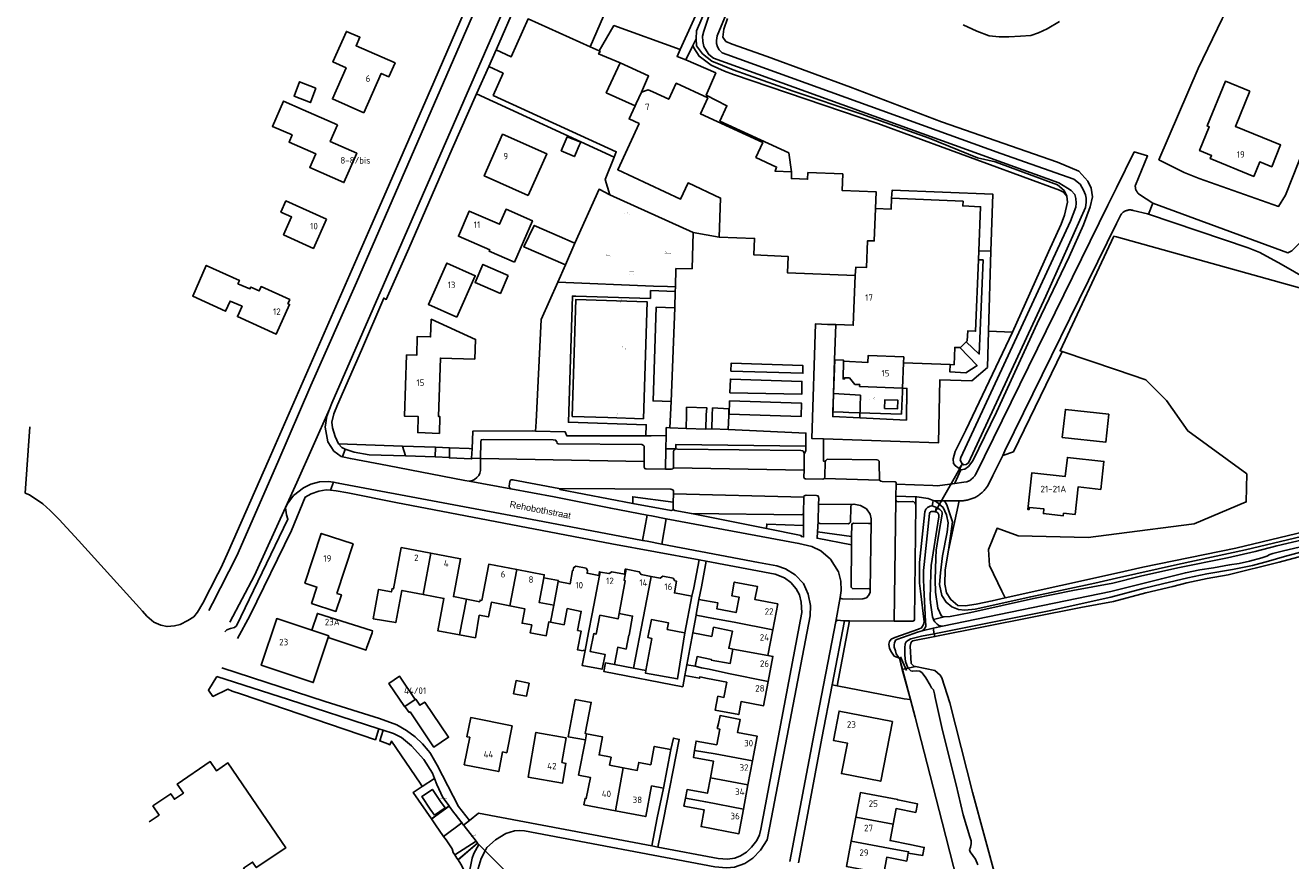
# Model space of a CAD drawing. Header units: metres. Extents: x 174248 to 174892, y 462063 to 462851.
# Tile 16 of 20: x 174248 to 174540, y 462556 to 462749. Entities that reach past the tile are written whole.
import ezdxf

# ---------------------------------------------------------------- set-up
doc = ezdxf.new("R2010")
doc.units = ezdxf.units.M
for name, color, linetype, lineweight in [('BTD-bouwland', 252, 'Continuous', 9), ('BTD-gemengd bos', 252, 'Continuous', 9), ('BTD-grasland agrarisch', 252, 'Continuous', 9), ('BTD-groenvoorziening', 252, 'Continuous', 9), ('Kunstwerkdeel', 252, 'Continuous', 9), ('Nummeraanduidingreeks', 252, 'Continuous', 9), ('OpenbareRuimteLabel', 252, 'Continuous', 9), ('OTD-erf', 252, 'Continuous', 9), ('OTD-gesloten verharding', 252, 'Continuous', 9), ('OTD-onverhard', 252, 'Continuous', 9), ('OTD-open verharding', 252, 'Continuous', 9), ('OverigBouwwerk', 252, 'Continuous', 9), ('OWD', 252, 'Continuous', 9), ('OWG-groenvoorziening', 252, 'Continuous', 9), ('Pand', 252, 'Continuous', 9), ('Scheiding', 252, 'Continuous', 9), ('Straatmeubilair', 252, 'Continuous', 9), ('WGD-gesloten verharding', 252, 'Continuous', 9), ('WGD-onverhard', 252, 'Continuous', 9), ('WGD-open verharding', 252, 'Continuous', 9), ('WTD-waterloop', 252, 'Continuous', 9)]:
    doc.layers.add(name, color=color, linetype=linetype, lineweight=lineweight)
doc.styles.get("Standard").update_dxf_attribs({"font": 'isocpeur.ttf'})

# ---------------------------------------------------------------- blocks, each defined once
blk = doc.blocks.new('Straatmeubilair')
at = {"layer": 'Straatmeubilair', "const_width": 0.02}
for points in [[(4.14, 1.69), (3.67, 1.3), (6.33, 1.3)], [(4.14, 1.69), (6.13, 1.69), (6.6, 1.3), (3.95, 1.3)], [(4.27, 1.3), (4.27, 0.62)], [(4.27, 0.62), (4.37, 0.62)], [(4.37, 1.3), (4.37, 0.62)], [(4.57, 2.21), (4.57, 1.69)], [(4.67, 2.21), (4.67, 1.69)], [(5.61, 2.21), (5.61, 1.69)], [(5.71, 2.21), (5.71, 1.69)], [(5.9, 1.3), (5.9, 0.62)], [(5.9, 0.62), (6, 0.62)], [(6, 1.3), (6, 0.62)]]:
    blk.add_lwpolyline(points, dxfattribs=at)
blk.add_lwpolyline([(4.25, 2.66), (6.03, 2.66), (6.03, 2.21), (4.25, 2.21)], close=True, dxfattribs=at)

msp = doc.modelspace()

# ---------------------------------------------------------------- linework, layer by layer
at = {"layer": 'BTD-bouwland', "lineweight": -3}
msp.add_lwpolyline([(174543.01, 462626.66), (174537.55, 462625.18), (174525.82, 462622.26), (174520.97, 462621.4), (174516.27, 462620.43), (174512.98, 462619.58), (174506.79, 462618.12), (174499.33, 462616.05), (174491.79, 462614.69), (174458.03, 462608), (174452.92, 462606.99), (174452.61, 462606.8), (174452.47, 462606.48), (174452.36, 462605.77), (174452.56, 462601.8), (174452.85, 462601.42), (174453.21, 462601.16), (174453.53, 462601.09), (174458.01, 462600.13), (174459.28, 462599.1), (174459.66, 462598.43), (174461.52, 462592.67), (174466.74, 462572.01), (174472.39, 462551.11)], dxfattribs=at)
at = {"layer": 'BTD-gemengd bos', "lineweight": -3}
for p, q in [((174395.92, 462651.36), (174398.2, 462651.34)), ((174438.32, 462611.63), (174435.45, 462596.63))]:
    msp.add_line(p, q, dxfattribs=at)
for points in [[(174398.1, 462688.76), (174396.3, 462688.84), (174393.07, 462688.97), (174370.93, 462689.87), (174367.1, 462681.21), (174365.94, 462657.57), (174365.81, 462655.47), (174372.66, 462655.26), (174372.99, 462654.36), (174391.28, 462654.39), (174391.38, 462656.9), (174373.4, 462657.5), (174374.31, 462686.65), (174375.11, 462686.63), (174392.31, 462686.09), (174392.35, 462687.9), (174398.06, 462687.69), (174398.1, 462688.76)], [(174470.42, 462678.55), (174470.17, 462670.16), (174466.59, 462667.07), (174459.21, 462667.31), (174458.84, 462652.73), (174432.33, 462653.7), (174432.3, 462650.97), (174432.33, 462648.49), (174432.67, 462648.42), (174432.84, 462648.69), (174433.14, 462648.94), (174444.64, 462648.83), (174444.97, 462648.73), (174445.16, 462648.53), (174445.2, 462648.21), (174445.23, 462644.14), (174445.53, 462643.89), (174445.86, 462643.84), (174448.83, 462643.73), (174449.06, 462643.61), (174449.13, 462643.4), (174449.12, 462643.17), (174457.6, 462642.89), (174458.64, 462642.79), (174462.64, 462643.35), (174462.66, 462643.39), (174462.68, 462643.44), (174464, 462646.54), (174463.65, 462646.79), (174462.78, 462647.4), (174462.31, 462648), (174462.29, 462649.07), (174462.69, 462650.71), (174465.2, 462655.64), (174475.98, 462678.29)], [(174400.56, 462656.06), (174396.82, 462656.23), (174395.99, 462656.27), (174395.96, 462654.43), (174395.92, 462651.36)], [(174406.5, 462655.99), (174406.49, 462655.96), (174405.09, 462655.86)], [(174428.2, 462651.98), (174428.24, 462654.99), (174426.64, 462655.06), (174410.3, 462655.85)], [(174398.2, 462651.34), (174398.21, 462652.36), (174428.2, 462651.98)], [(174398.2, 462651.34), (174398.6, 462651.29), (174427.07, 462650.94), (174427.53, 462650.89), (174427.8, 462650.6), (174427.85, 462650.13), (174428.19, 462650.94), (174428.2, 462651.98)], [(174435.45, 462596.63), (174450.95, 462593.62), (174452.37, 462593.43), (174450.52, 462600.39), (174449.83, 462602.99), (174448.66, 462603.49), (174448.02, 462604.4), (174447.59, 462605.2), (174447.41, 462606.21), (174447.56, 462606.88), (174447.97, 462607.39), (174448.81, 462607.8), (174454.28, 462609.7), (174454.96, 462610.02), (174455.42, 462610.77), (174455.56, 462611.32), (174455.55, 462611.4), (174454.71, 462618.49), (174454.52, 462620.31), (174454.49, 462625.1), (174455.73, 462636.8), (174455.96, 462637.4), (174456.36, 462637.8), (174456.95, 462638.08), (174457.32, 462638.16), (174457.38, 462638.15)], [(174457.66, 462639.43), (174456.49, 462639.87), (174453.89, 462640.27), (174453.62, 462640.27), (174453.63, 462639.22), (174453.63, 462638.39), (174453.36, 462611.9), (174453.26, 462611.66), (174452.94, 462611.56), (174452.4, 462611.51), (174448.6, 462611.54), (174438.32, 462611.63)]]:
    msp.add_lwpolyline(points, dxfattribs=at)
at = {"layer": 'BTD-grasland agrarisch', "lineweight": -3}
msp.add_lwpolyline([(174487.47, 462673.83), (174500, 462669.57), (174506.81, 462667.26), (174511.57, 462662.49), (174516.46, 462655.48), (174530.09, 462645.56), (174529.96, 462639.08), (174517.92, 462634.05), (174500, 462631.73), (174493.44, 462630.88), (174477.3, 462631.27), (174472.41, 462632.99), (174470.42, 462628.1), (174470.69, 462624.4), (174473.47, 462618.44), (174474.25, 462616.9), (174500, 462622.65), (174506.07, 462624.01), (174527.57, 462628.43), (174547.77, 462633.27), (174567.89, 462638.21), (174586.59, 462642.63), (174598.73, 462645.37)], dxfattribs=at)
at = {"layer": 'BTD-groenvoorziening', "lineweight": -3}
for p, q in [((174468.2, 462697.06), (174470.95, 462696.99)), ((174470.42, 462678.55), (174475.98, 462678.29)), ((174335.05, 462651.99), (174335.78, 462649.73)), ((174430.9, 462632.18), (174438.81, 462631.11))]:
    msp.add_line(p, q, dxfattribs=at)
for points in [[(174378.37, 462744.21), (174383.77, 462756.73), (174380.69, 462757.93), (174381.41, 462759.81), (174367.66, 462766.08), (174372.09, 462775.63), (174370.83, 462776.14), (174356.76, 462743.7), (174356.68, 462743.53), (174360.14, 462741.91), (174364.06, 462750.67), (174378.37, 462744.21)], [(174400.53, 462741.19), (174398.47, 462742.02), (174399.23, 462743.61), (174383.89, 462749.14), (174380.46, 462743.27), (174380.69, 462743.17), (174380.37, 462742.59), (174385.33, 462740.53), (174391.92, 462737.49), (174390.24, 462733.73)], [(174475.98, 462678.29), (174484.3, 462696.83), (174487.24, 462703.26), (174487.97, 462705.34), (174488.64, 462708.36), (174488.5, 462709.72), (174487.78, 462710.62), (174486.82, 462711.13), (174444.85, 462726.48), (174411.55, 462737.84), (174409.45, 462738.58), (174406.34, 462740.02), (174403.57, 462742.03), (174402.35, 462743.96), (174402.15, 462744.55), (174400.53, 462741.19)], [(174424.95, 462715.33), (174424.3, 462719.7), (174408.37, 462727.02), (174409.99, 462730.61), (174405.23, 462733.04), (174407.43, 462738.2), (174400.53, 462741.19)], [(174354.99, 462739.7), (174352.18, 462733.37), (174383.92, 462718.74), (174384.43, 462720), (174356, 462733.01), (174358.29, 462738.11), (174354.99, 462739.7)], [(174470.95, 462696.99), (174471.46, 462710.17), (174448.16, 462711.1), (174448.01, 462709.24)], [(174544.2, 462690.5), (174538.06, 462694.03), (174533.14, 462696.69), (174530.4, 462697.8), (174507.39, 462705.57), (174507.15, 462705.65), (174503.86, 462706.42), (174503.72, 462706.46), (174503.58, 462706.49), (174503.44, 462706.52), (174503.29, 462706.53), (174503.15, 462706.54), (174503.01, 462706.54), (174502.87, 462706.53), (174502.72, 462706.51), (174502.58, 462706.49), (174502.44, 462706.45), (174502.31, 462706.41), (174502.17, 462706.36), (174502.04, 462706.31), (174501.91, 462706.24), (174501.79, 462706.17), (174501.7, 462706.12), (174501.67, 462706.1), (174501.55, 462706.01), (174501.44, 462705.92), (174501.33, 462705.83), (174501.23, 462705.72), (174501.14, 462705.62), (174501.05, 462705.51), (174500.97, 462705.39), (174500.89, 462705.27), (174500.83, 462705.14), (174500.77, 462705.01), (174500.73, 462704.93), (174500, 462703.44), (174474.22, 462650.91), (174473.7, 462649.85), (174476.17, 462650.7), (174487.47, 462673.83)], [(174487.47, 462673.83), (174486.96, 462674), (174499.39, 462700.47), (174500, 462700.3), (174548.88, 462686.72), (174571.1, 462673.48), (174586.98, 462663.29), (174597.03, 462653.5), (174598.73, 462645.37)], [(174470.95, 462696.99), (174470.96, 462696.99), (174470.42, 462678.55)], [(174465.3, 462676.04), (174468.29, 462673.24), (174469.16, 462694.99), (174468.11, 462695.05)], [(174397.09, 462662.31), (174397.94, 462683.93), (174393.62, 462684.06), (174392.95, 462662.44), (174397.09, 462662.31)], [(174461.54, 462670.83), (174461.46, 462669.16), (174465.16, 462668.93), (174467.77, 462670.6), (174463.84, 462674.75)], [(174446.39, 462660.71), (174449.39, 462660.56), (174449.49, 462662.56), (174446.49, 462662.71), (174446.39, 462660.71)], [(174335.05, 462651.99), (174320.29, 462652.54), (174321.06, 462651.7), (174321.8, 462651.31), (174322.06, 462651.17), (174323.87, 462650.59), (174327.33, 462650), (174335.78, 462649.73)], [(174335.78, 462649.73), (174342.61, 462649.51), (174342.65, 462651.71), (174335.05, 462651.99)], [(174345.89, 462649.39), (174345.89, 462649.24), (174351.03, 462649.04), (174351.03, 462649.19), (174351.13, 462651.39), (174350.45, 462651.42), (174345.93, 462651.59), (174345.89, 462649.39)], [(174395.92, 462651.36), (174395.84, 462646.67), (174397.2, 462646.66), (174397.47, 462646.74), (174397.63, 462646.99), (174397.67, 462650.66), (174397.76, 462651.03), (174398.2, 462651.34)], [(174397.59, 462639.06), (174397.62, 462640.93), (174397.63, 462641.66), (174397.49, 462641.91), (174397.05, 462642.06), (174371.17, 462642.2), (174371.41, 462641.93), (174388.29, 462638.76)], [(174388.29, 462638.76), (174388.25, 462640.28), (174397.59, 462639.06)], [(174388.29, 462638.76), (174397.1, 462637.1), (174397.65, 462637.24), (174397.56, 462637.51), (174397.59, 462639.06)], [(174438.81, 462631.11), (174438.83, 462633.79), (174438.93, 462634.03), (174439.24, 462634.19), (174442.71, 462634.07), (174443.06, 462634.13), (174443.3, 462634.33), (174443.33, 462635.17), (174443.09, 462636.26), (174442.21, 462637.51), (174440.86, 462638.29), (174439.33, 462638.59), (174438.94, 462638.53), (174438.73, 462638.4), (174438.66, 462637.96), (174438.53, 462634.44), (174438.34, 462634.17), (174437.99, 462634.03), (174431.43, 462634.1), (174431.19, 462634.27), (174431.06, 462634.55), (174430.9, 462632.18)], [(174457.66, 462639.43), (174457.57, 462638.94), (174457.38, 462638.15)], [(174457.38, 462638.15), (174458.04, 462637.99), (174458.42, 462637.79), (174459.18, 462637.37), (174459.5, 462637.06), (174459.65, 462636.86), (174459.74, 462636.55), (174459.73, 462636.27), (174458.89, 462631.3), (174458.32, 462627.92), (174458.27, 462626.1), (174458.08, 462621.08), (174458.16, 462618.21), (174458.74, 462614.53), (174459.59, 462612.73), (174460.2, 462612.57), (174461.57, 462612.63), (174466.33, 462613.56), (174480.86, 462616.81), (174489.89, 462618.62), (174499.13, 462620.36), (174505.52, 462621.92), (174514.2, 462623.88), (174525.64, 462626.2), (174532.02, 462627.62), (174537.04, 462628.91), (174542.99, 462630.35)], [(174550.8, 462632.99), (174529.8, 462628.04), (174514.06, 462624.61), (174500, 462621.44), (174494.99, 462620.31), (174480.19, 462617.17), (174467.31, 462614.31), (174464.97, 462614.06), (174463.51, 462614.21), (174461.96, 462614.89), (174460.61, 462615.9), (174459.66, 462617.47), (174459.14, 462619.99), (174459.3, 462622.73), (174459.83, 462626.64), (174460.86, 462632.14), (174461.1, 462634.29), (174460.76, 462636.11), (174459.93, 462637.84), (174458.44, 462639.13), (174457.96, 462639.31), (174457.66, 462639.43)], [(174461.15, 462627.94), (174463.64, 462639.38), (174460.27, 462639.36), (174460.8, 462638.43), (174462.14, 462634.5), (174461.51, 462630.11), (174461.15, 462627.94)], [(174427.69, 462633.63), (174427.68, 462636.51), (174427.5, 462636.19), (174427.17, 462636.13), (174401.78, 462636.38), (174419.17, 462632.94)], [(174419.17, 462632.94), (174419.2, 462633.97), (174427.69, 462633.63)], [(174419.17, 462632.94), (174427.14, 462631.36), (174427.17, 462631.09), (174427.69, 462630.99), (174427.69, 462633.63)], [(174430.9, 462632.18), (174430.81, 462630.7), (174438.79, 462629.19), (174438.81, 462631.11)], [(174438.32, 462611.63), (174437.13, 462611.64), (174434.3, 462596.85), (174435.45, 462596.63)], [(174292.2, 462598.73), (174290.21, 462595.64), (174291.26, 462594.15), (174294.7, 462595.8), (174295.71, 462595.41), (174297.86, 462594.68), (174318.21, 462587.74), (174328.8, 462584.13), (174329.56, 462586.65), (174308.73, 462593.48), (174292.2, 462598.73)], [(174342.43, 462575.19), (174341.96, 462576.43), (174339.99, 462579.59), (174337.13, 462582.78), (174334.8, 462584.66), (174332.96, 462585.59), (174330.6, 462586.33), (174329.78, 462583.88), (174331.68, 462583.18), (174332.13, 462582.98), (174332.49, 462583.84), (174339.14, 462574.08), (174339.63, 462573.36), (174342.43, 462575.19)], [(174345.84, 462568.82), (174345.02, 462568.22), (174342.74, 462566.56), (174342.59, 462566.46), (174341.77, 462565.86), (174342.69, 462564.52), (174344.56, 462561.8), (174348.76, 462564.92), (174347.19, 462566.93), (174346.85, 462567.41), (174345.84, 462568.82)], [(174352.66, 462559.94), (174352.4, 462560.28), (174352.39, 462560.28), (174348.48, 462556.9), (174347.89, 462556.38), (174348.5, 462555.4), (174349.16, 462554.23), (174350.26, 462552.28), (174351.16, 462556.76), (174351.56, 462557.88), (174352.66, 462559.94)]]:
    msp.add_lwpolyline(points, dxfattribs=at)
at = {"layer": 'Kunstwerkdeel', "lineweight": -3}
for p, q in [((174464.41, 462647.88), (174458.08, 462636.8)), ((174450.09, 462603.3), (174451.52, 462600.13)), ((174450.52, 462600.39), (174453.53, 462601.09))]:
    msp.add_line(p, q, dxfattribs=at)
at = {"layer": 'OTD-erf', "lineweight": -3}
msp.add_line((174402.13, 462608.82), (174400.74, 462601.43), dxfattribs=at)
for points in [[(174248.99, 462656.41), (174247.92, 462641.13), (174248.86, 462640.69), (174251.97, 462638.67), (174253.7, 462637.11), (174255.77, 462635), (174260.19, 462630.19), (174274.98, 462613.83), (174276.01, 462612.69), (174277.64, 462611.31), (174279.19, 462610.61), (174280.66, 462610.31), (174282.4, 462610.47), (174283.67, 462610.76), (174285.5, 462611.67), (174286.84, 462612.56), (174287.73, 462613.63), (174288.93, 462615.7), (174292.43, 462622.44), (174293.2, 462623.93), (174294.86, 462627.69), (174304.01, 462648.48), (174307.27, 462655.89), (174327.74, 462702.75), (174330.71, 462709.57), (174342.27, 462736.03), (174354.78, 462764.92)], [(174391.3, 462600.17), (174391.18, 462599.55), (174398.6, 462598.21), (174400.28, 462608.86)]]:
    msp.add_lwpolyline(points, dxfattribs=at)
at = {"layer": 'OTD-gesloten verharding', "lineweight": -3}
msp.add_lwpolyline([(174390.73, 462658.31), (174391.55, 462685.32), (174375.09, 462685.83), (174374.25, 462658.86), (174382.5, 462658.59), (174390.73, 462658.31)], dxfattribs=at)
at = {"layer": 'OTD-onverhard', "lineweight": -3}
msp.add_line((174370.93, 462689.87), (174372.69, 462693.86), dxfattribs=at)
for points in [[(174385.33, 462740.53), (174382.11, 462733.61), (174388.78, 462730.58)], [(174398.1, 462688.76), (174398.23, 462693.01), (174401.94, 462692.94), (174402.2, 462701.34), (174382.98, 462710), (174380.46, 462711.34), (174374.84, 462698.83)]]:
    msp.add_lwpolyline(points, dxfattribs=at)
at = {"layer": 'OTD-open verharding', "lineweight": -3}
for p, q in [((174414.64, 462777.61), (174399.23, 462743.61)), ((174434.85, 462671.91), (174434.6, 462664.1))]:
    msp.add_line(p, q, dxfattribs=at)
for points in [[(174549.43, 462736.19), (174539.04, 462709.99), (174537.43, 462707.37), (174519.11, 462713.77), (174515.63, 462715.17), (174509.79, 462718.13), (174518.87, 462739.21), (174524.43, 462750.7), (174527, 462756.01), (174532.16, 462765.76), (174534.93, 462771.09), (174544.03, 462790.01)], [(174434.6, 462664.1), (174434.43, 462658.79), (174440.73, 462658.49)], [(174440.73, 462658.49), (174440.84, 462663.75), (174434.6, 462664.1)], [(174440.73, 462658.49), (174451.45, 462657.98), (174451.58, 462665.33), (174450.57, 462665.37)], [(174342.41, 462566.73), (174344.89, 462568.42), (174343.87, 462569.9), (174341.96, 462572.69), (174339.49, 462571), (174341.48, 462568.08), (174342.41, 462566.73)], [(174344.56, 462561.8), (174345.12, 462560.99), (174346.55, 462558.91), (174346.78, 462558.13), (174347.14, 462557.56), (174352.07, 462560.69), (174349.29, 462564.25), (174349.17, 462564.41), (174348.76, 462564.92)]]:
    msp.add_lwpolyline(points, dxfattribs=at)
at = {"layer": 'OverigBouwwerk', "lineweight": -3}
for points in [[(174410.92, 462669.29), (174427.54, 462668.81), (174427.53, 462670.62), (174410.96, 462671.11), (174410.92, 462669.29)], [(174410.69, 462664.29), (174427.27, 462663.96), (174427.31, 462666.92), (174410.8, 462667.45), (174410.69, 462664.29)], [(174410.54, 462659.36), (174427.14, 462658.82), (174427.21, 462661.91), (174410.62, 462662.42), (174410.54, 462659.36)], [(174371.02, 462620.68), (174371.08, 462620.95), (174367.68, 462621.56)]]:
    msp.add_lwpolyline(points, dxfattribs=at)
at = {"layer": 'OWD', "lineweight": -3}
for p, q in [((174464.41, 462647.88), (174463.65, 462646.79)), ((174458.42, 462637.79), (174458.08, 462636.8)), ((174455.9, 462611.49), (174455.55, 462611.4)), ((174457.71, 462611.94), (174460.2, 462612.57)), ((174457.89, 462608.65), (174458.03, 462608)), ((174453.53, 462601.09), (174451.89, 462600.71))]:
    msp.add_line(p, q, dxfattribs=at)
for points in [[(174488.5, 462709.72), (174488.5, 462709.74), (174487.9, 462711.07), (174486.4, 462712.31), (174472, 462717.64), (174467.87, 462718.61), (174456.74, 462723.11), (174440.9, 462728.76), (174425.29, 462733.97), (174411.43, 462738.89), (174406.54, 462740.93), (174404.33, 462742.63), (174402.96, 462744.43), (174402.88, 462746.08), (174403, 462747.94), (174404.2, 462750.79), (174409.87, 462763.79), (174414.14, 462773.73), (174416.5, 462777.66), (174418.33, 462779.14), (174419.64, 462779.11), (174420.12, 462778.93)], [(174410.11, 462750.76), (174409.29, 462748.3), (174409.04, 462746.49), (174409.77, 462745.49), (174411.23, 462744.83), (174419.29, 462741.96), (174438.56, 462734.9), (174459.59, 462726.91), (174486.4, 462717.6), (174491.33, 462715.53), (174493.39, 462713.21), (174494.11, 462711.54), (174494.43, 462709.6), (174493.91, 462707.24), (174492.41, 462703.1), (174489.09, 462695.74), (174481.69, 462680.3), (174472.24, 462659.86), (174466.77, 462648.57), (174465.8, 462647.24), (174464.97, 462646.67), (174464, 462646.54)], [(174486.83, 462750.1), (174483.96, 462748.41), (174482.01, 462747.47), (174480.2, 462746.82), (174477.83, 462746.65), (174475.11, 462746.51), (174472.92, 462746.5), (174470.57, 462746.76), (174467.71, 462747.85), (174464.61, 462749.33)]]:
    msp.add_lwpolyline(points, dxfattribs=at)
at = {"layer": 'OWG-groenvoorziening', "lineweight": -3}
msp.add_line((174402.15, 462744.55), (174402.88, 462746.08), dxfattribs=at)
at = {"layer": 'Pand', "lineweight": -3}
for p, q in [((174341.62, 462627.24), (174339.81, 462617.72)), ((174359.84, 462615.08), (174361.47, 462623.47)), ((174349.85, 462616.63), (174348.24, 462608.41)), ((174369.24, 462611.34), (174369.99, 462615.25)), ((174419.47, 462603.61), (174420.61, 462609.56)), ((174411.38, 462605.11), (174419.47, 462603.61)), ((174337.97, 462593.44), (174335.62, 462591.86)), ((174377.3, 462584.13), (174377.57, 462585.53)), ((174414.86, 462573.72), (174415.9, 462579.3)), ((174386.05, 462577.67), (174384.25, 462567.74)), ((174406.19, 462575.34), (174414.86, 462573.72)), ((174413.82, 462568.15), (174414.86, 462573.72)), ((174439.76, 462566.25), (174438.7, 462560.7)), ((174448.4, 462564.62), (174439.76, 462566.25))]:
    msp.add_line(p, q, dxfattribs=at)
for points in [[(174326.12, 462728.99), (174330.14, 462738.09), (174331.92, 462737.3), (174333.33, 462740.51), (174324.33, 462744.49), (174325.2, 462746.44), (174322.11, 462747.8), (174318.98, 462740.72), (174322.03, 462739.37), (174318.87, 462732.21), (174326.12, 462728.99)], [(174315.07, 462734.7), (174311.28, 462736.15), (174310, 462732.82), (174313.79, 462731.36), (174315.07, 462734.7)], [(174444.29, 462706.86), (174444.45, 462710.73), (174436.59, 462711.05), (174436.75, 462714.86), (174428.72, 462715.19), (174428.65, 462713.63), (174424.89, 462713.78), (174424.95, 462715.33), (174421.12, 462715.48), (174421.49, 462716.45), (174416.68, 462718.68), (174418.26, 462722.1), (174403.89, 462728.78), (174405.58, 462732.42), (174398.29, 462735.8), (174396.57, 462732.1), (174392.92, 462733.8), (174391.77, 462734.29), (174390.24, 462733.73), (174389.05, 462731.17), (174388.78, 462730.58), (174387.38, 462727.56), (174389.7, 462726.49), (174384.76, 462715.82), (174399.3, 462709.07), (174401.02, 462712.78), (174408.54, 462709.29), (174408.19, 462700.29), (174416.39, 462699.96), (174416.23, 462696.14), (174424.13, 462695.82), (174423.97, 462692.03), (174439.65, 462691.4)], [(174530.77, 462733.98), (174525.14, 462736.28), (174520.92, 462725.94), (174521.42, 462725.73), (174519.18, 462720.24), (174521.95, 462719.11), (174521.66, 462718.4), (174531.72, 462714.29), (174533.09, 462717.65), (174535.85, 462716.52), (174537.91, 462721.58), (174527.45, 462725.85), (174530.77, 462733.98)], [(174320.05, 462726.21), (174312.12, 462729.7), (174307.57, 462731.7), (174305.02, 462725.83), (174309.56, 462723.86), (174308.84, 462722.23), (174315.02, 462719.51), (174313.62, 462716.34), (174321.51, 462712.87), (174324.47, 462719.63), (174318.35, 462722.32), (174320.05, 462726.21)], [(174364.12, 462709.9), (174368.37, 462719.51), (174358.18, 462724.02), (174353.93, 462714.41), (174364.12, 462709.9)], [(174376.23, 462722.19), (174373.11, 462723.47), (174371.74, 462720.23), (174374.76, 462718.87), (174375.01, 462719.43), (174375.88, 462721.4), (174376.23, 462722.19)], [(174317.51, 462704.38), (174308.14, 462708.63), (174306.96, 462706.04), (174309.45, 462704.92), (174307.59, 462700.8), (174314.48, 462697.67), (174317.51, 462704.38)], [(174450.81, 462671.26), (174461.54, 462670.83), (174462.47, 462670.79), (174462.63, 462674.8), (174463.84, 462674.75), (174463.96, 462674.74), (174465.3, 462676.04), (174465.53, 462676.27), (174465.62, 462678.58), (174467.45, 462678.51), (174468.11, 462695.05), (174468.2, 462697.06), (174468.61, 462707.29), (174464.49, 462707.46), (174464.54, 462708.57), (174448.01, 462709.24), (174447.91, 462706.72), (174444.29, 462706.86)], [(174360.9, 462694.45), (174365.07, 462704.06), (174358.98, 462706.71), (174357.48, 462703.25), (174350.49, 462706.28), (174347.98, 462700.48), (174355.21, 462697.34), (174355.06, 462697), (174360.9, 462694.45)], [(174439.65, 462691.4), (174439.75, 462693.29), (174442.26, 462693.25), (174442.47, 462699.38), (174444.03, 462699.38), (174444.29, 462706.86)], [(174374.84, 462698.83), (174374.48, 462698.99), (174371.36, 462700.37), (174365.49, 462702.96), (174363.09, 462698), (174372.69, 462693.86), (174374.84, 462698.83)], [(174308.57, 462684.88), (174309, 462685.83), (174302.4, 462688.82), (174301.96, 462687.85), (174300, 462688.74), (174299.8, 462688.3), (174297.02, 462689.49), (174297.37, 462690.27), (174289.7, 462693.71), (174286.6, 462686.61), (174294.17, 462683.13), (174295.23, 462685.5), (174297.99, 462684.3), (174296.9, 462681.9), (174305.86, 462677.83), (174308.98, 462684.7), (174308.57, 462684.88)], [(174347.62, 462681.78), (174351.87, 462691.33), (174345.31, 462694.25), (174341.06, 462684.71), (174347.62, 462681.78)], [(174359.43, 462691.36), (174353.63, 462693.97), (174351.81, 462689.81), (174357.66, 462687.27), (174359.43, 462691.36)], [(174439.65, 462691.4), (174439.19, 462679.9), (174435.18, 462680.07), (174435.17, 462680.04), (174434.85, 462671.91), (174436.94, 462671.83), (174436.94, 462671.62)], [(174335.99, 462673.05), (174335.52, 462658.89), (174338.71, 462658.79), (174338.59, 462655.1), (174343.58, 462654.93), (174343.7, 462658.81), (174343.38, 462658.82), (174343.83, 462672.33), (174351.76, 462672.07), (174351.92, 462676.64), (174341.69, 462681.31), (174341.55, 462677.22), (174338.48, 462677.32), (174338.33, 462672.98), (174335.99, 462673.05)], [(174450.81, 462671.26), (174450.85, 462672.58), (174442.62, 462672.91), (174442.52, 462671.29), (174436.94, 462671.62)], [(174436.94, 462671.62), (174436.85, 462667.51), (174437.19, 462667.5), (174437.2, 462667.76), (174438.28, 462667.73), (174439.56, 462666.25), (174440.67, 462666.2), (174440.65, 462665.77), (174450.57, 462665.37), (174450.81, 462671.26)], [(174400.56, 462656.06), (174405.09, 462655.86), (174405.24, 462659.18), (174405.32, 462660.85), (174400.68, 462660.96), (174400.64, 462659.26), (174400.56, 462656.06)], [(174406.5, 462655.99), (174410.3, 462655.85), (174410.41, 462659.09), (174410.46, 462660.63), (174406.67, 462660.81), (174406.61, 462659.16), (174406.5, 462655.99)], [(174498.25, 462659.38), (174488.18, 462660.47), (174487.48, 462654), (174497.55, 462652.91), (174498.25, 462659.38)], [(174496.4, 462641.99), (174497.09, 462648.45), (174488.64, 462649.36), (174488.17, 462644.98), (174480.42, 462645.81), (174479.51, 462637.37), (174479.8, 462637.33), (174479.86, 462637.83), (174483.24, 462637.47), (174483.12, 462636.38), (174487.69, 462635.88), (174487.76, 462636.48), (174490.44, 462636.19), (174491.13, 462642.55), (174496.4, 462641.99)], [(174319.91, 462617.95), (174323.65, 462629.38), (174316.27, 462631.81), (174312.52, 462620.34), (174315.3, 462619.43), (174314.06, 462615.65), (174319.69, 462613.8), (174320.94, 462617.61), (174319.91, 462617.95)], [(174341.62, 462627.24), (174334.76, 462628.54), (174332.96, 462619.01), (174332.63, 462619.07), (174332.5, 462618.29), (174329.51, 462618.86), (174328.29, 462612.11), (174333.49, 462611.21), (174334.93, 462618.64), (174339.81, 462617.72)], [(174349.85, 462616.63), (174346.83, 462617.22), (174348.48, 462625.95), (174341.62, 462627.24)], [(174361.47, 462623.47), (174354.96, 462624.71), (174353.36, 462616.33), (174352.98, 462616.4), (174352.91, 462616.03), (174349.85, 462616.63)], [(174361.47, 462623.47), (174367.81, 462622.26), (174367.68, 462621.56), (174366.6, 462615.89), (174369.99, 462615.25)], [(174380.74, 462622.9), (174380.54, 462622.94), (174380.38, 462622.1), (174377.69, 462622.61), (174377.82, 462623.26), (174377.45, 462623.79), (174375.11, 462624.24), (174374.58, 462623.88), (174374.45, 462623.23), (174374.35, 462623.25), (174373.77, 462620.16), (174371.02, 462620.68), (174369.99, 462615.25)], [(174386.71, 462623.53), (174386.53, 462623.57), (174386.3, 462622.39), (174383.39, 462622.94), (174382.77, 462622.52), (174380.74, 462622.9)], [(174385.08, 462613.31), (174386.48, 462620.89), (174386.24, 462620.98), (174386.71, 462623.53)], [(174392.52, 462621.88), (174390.16, 462622.33), (174389.74, 462622.95), (174386.71, 462623.53)], [(174380.74, 462622.9), (174380.58, 462622.06), (174378.89, 462613.27), (174378.05, 462608.91), (174377.25, 462604.74)], [(174388.42, 462600.72), (174391.3, 462600.17), (174392.69, 462607.51), (174391.73, 462607.74), (174392.54, 462611.91), (174396.49, 462611.16), (174396.2, 462609.64), (174400.22, 462608.87), (174400.28, 462608.86), (174401.89, 462617.3), (174397.86, 462618.07), (174398.37, 462620.77), (174397.97, 462620.84), (174397.55, 462621.47), (174395.22, 462621.91), (174394.6, 462621.49), (174392.52, 462621.88)], [(174388.42, 462600.72), (174390.65, 462612.26), (174392.35, 462621), (174392.52, 462621.88)], [(174420.61, 462609.56), (174421.75, 462615.54), (174416.48, 462616.54), (174417.07, 462619.54), (174411.7, 462620.57), (174411.1, 462617.4), (174412.82, 462617.11), (174412.13, 462613.53), (174407.66, 462614.43), (174407.91, 462615.76), (174403.54, 462616.56), (174402.91, 462613.09), (174402.89, 462612.96)], [(174339.81, 462617.72), (174344.63, 462616.81), (174343.19, 462609.34), (174348.24, 462608.41)], [(174348.24, 462608.41), (174351.9, 462607.73), (174352.79, 462612.91), (174354.91, 462612.53), (174355.58, 462615.9), (174359.84, 462615.08)], [(174359.84, 462615.08), (174363.28, 462614.43), (174362.69, 462611.06), (174364.9, 462610.66), (174364.57, 462608.84), (174368.27, 462608.17), (174368.87, 462611.41), (174369.24, 462611.34)], [(174369.24, 462611.34), (174372.39, 462610.73), (174373.1, 462614.45), (174376.34, 462613.79), (174375.49, 462609.39), (174376.3, 462609.24), (174375.46, 462604.93), (174376.78, 462604.7), (174376.8, 462604.83), (174377.25, 462604.74)], [(174314.08, 462609.44), (174305.99, 462612.13), (174302.41, 462601.37), (174314.44, 462597.36), (174317.91, 462607.78)], [(174317.91, 462607.78), (174326.63, 462604.87), (174326.77, 462605.27), (174328.01, 462608.87), (174328.16, 462609.29), (174327.87, 462609.38), (174315.38, 462613.32), (174314.08, 462609.44)], [(174377.25, 462604.74), (174376.59, 462601.3), (174381.17, 462600.44), (174381.86, 462603.87), (174378.44, 462604.52), (174379.23, 462608.68), (174379.83, 462608.57), (174380.66, 462612.91), (174384.84, 462612.06), (174385.08, 462613.31)], [(174385.08, 462613.31), (174388.19, 462612.72), (174387.39, 462608.29), (174387.33, 462608.3), (174386.71, 462605.1), (174384.76, 462605.5), (174384.06, 462601.54), (174388.42, 462600.72)], [(174402.89, 462612.96), (174402.13, 462608.82), (174406.5, 462608.02), (174406.93, 462610.12), (174411.26, 462609.27), (174410.44, 462605.28), (174411.38, 462605.11)], [(174420.61, 462609.56), (174411.67, 462611.28), (174406.92, 462612.19), (174402.89, 462612.96)], [(174317.91, 462607.78), (174318.03, 462608.12), (174314.08, 462609.44)], [(174411.38, 462605.11), (174410.76, 462601.78), (174406.36, 462602.56), (174406.4, 462602.7), (174403.1, 462603.37), (174402.63, 462601.11)], [(174419.53, 462597.63), (174420.63, 462603.39), (174419.47, 462603.61)], [(174402.63, 462601.11), (174400.74, 462601.43), (174400.3, 462598.96), (174403.67, 462598.34), (174403.74, 462598.67), (174405.5, 462598.33), (174409.97, 462597.45), (174409.31, 462593.92), (174407.93, 462594.2), (174407.29, 462590.97), (174412.73, 462589.96), (174413.28, 462592.98), (174418.46, 462591.99), (174419.53, 462597.63)], [(174419.53, 462597.63), (174410.34, 462599.49), (174405.91, 462600.43), (174404.16, 462600.79), (174402.63, 462601.11)], [(174337.97, 462593.44), (174334.37, 462598.82), (174331.93, 462597.18), (174335.53, 462591.8), (174335.62, 462591.86)], [(174364.33, 462597.2), (174361.31, 462597.8), (174360.71, 462594.79), (174363.7, 462594.24), (174364.33, 462597.2)], [(174335.62, 462591.86), (174336.61, 462590.45), (174336.82, 462590.58), (174342.24, 462582.52), (174342.3, 462582.43), (174345.69, 462584.71), (174340.2, 462592.86), (174339.07, 462592.1), (174338.12, 462593.54), (174337.97, 462593.44)], [(174377.57, 462585.53), (174377.29, 462585.59), (174378.64, 462592.77), (174374.96, 462593.44), (174373.29, 462584.83), (174377.3, 462584.13)], [(174360.38, 462587.39), (174350.81, 462589.28), (174349.93, 462584.84), (174350.58, 462584.72), (174349.32, 462578.37), (174357.28, 462576.8), (174358.18, 462581.33), (174359.15, 462581.14), (174360.38, 462587.39)], [(174415.9, 462579.3), (174416.96, 462584.99), (174412.43, 462585.84), (174413.09, 462588.79), (174408.4, 462589.74), (174408.03, 462587.93), (174407.78, 462586.71), (174408.35, 462586.6), (174407.65, 462582.98), (174402.87, 462583.83), (174402.52, 462581.68)], [(174448.24, 462588.38), (174435.92, 462590.79), (174434.6, 462584), (174437.83, 462583.37), (174436.46, 462576.35), (174445.55, 462574.57), (174448.24, 462588.38)], [(174371.85, 462578.87), (174372.85, 462584.61), (174365.86, 462585.83), (174364.06, 462575.54), (174372.03, 462574.15), (174372.82, 462578.7), (174371.85, 462578.87)], [(174386.05, 462577.67), (174382.89, 462578.28), (174383.24, 462580.1), (174380.48, 462580.63), (174381.29, 462584.81), (174377.57, 462585.53)], [(174377.3, 462584.13), (174375.73, 462575.99), (174378.46, 462575.46), (174377.52, 462570.56), (174377.24, 462570.61), (174376.96, 462569.14), (174384.25, 462567.74)], [(174384.25, 462567.74), (174391.23, 462566.4), (174392.59, 462573.49), (174395.36, 462572.96), (174397.07, 462581.88), (174393.22, 462582.62), (174392.4, 462578.39), (174389.64, 462578.92), (174389.28, 462577.05), (174386.05, 462577.67)], [(174402.52, 462581.68), (174402.26, 462580.07), (174406.93, 462579.18), (174406.19, 462575.34)], [(174415.9, 462579.3), (174407.26, 462580.91), (174402.52, 462581.68)], [(174289.79, 462545.57), (174299.76, 462552.36), (174298.33, 462554.46), (174300.41, 462555.87), (174301.27, 462554.6), (174308.1, 462559.16), (174294.72, 462578.8), (174292.06, 462576.99), (174290.64, 462579.1), (174283.01, 462573.9), (174284.44, 462571.81), (174282.38, 462570.41), (174281.53, 462571.66), (174277.39, 462568.85), (174278.81, 462566.76), (174276.51, 462565.21)], [(174406.19, 462575.34), (174405.51, 462571.78), (174400.79, 462572.63), (174400.42, 462570.66)], [(174400.42, 462570.66), (174400.07, 462568.84), (174404.77, 462567.94), (174404.03, 462564.08), (174412.76, 462562.45), (174413.82, 462568.15)], [(174413.82, 462568.15), (174405.12, 462569.77), (174400.42, 462570.66)], [(174448.4, 462564.62), (174449.09, 462568.23), (174453.61, 462567.37), (174454.03, 462569.34), (174449.48, 462570.26), (174449.49, 462570.31), (174440.84, 462571.96), (174439.76, 462566.25)], [(174451.9, 462557.98), (174455.23, 462557.41), (174455.27, 462557.64), (174455.59, 462559.29), (174452.27, 462559.96), (174452.27, 462559.94), (174447.68, 462560.85), (174448.4, 462564.62)], [(174438.7, 462560.7), (174437.6, 462554.9), (174446.22, 462553.25), (174446.94, 462557), (174451.56, 462556.13), (174451.9, 462557.98)], [(174451.9, 462557.98), (174451.96, 462558.27), (174447.35, 462559.11), (174438.7, 462560.7)]]:
    msp.add_lwpolyline(points, dxfattribs=at)
at = {"layer": 'Scheiding', "lineweight": -3}
for p, q in [((174434.61, 462663.97), (174434.43, 462659.89)), ((174434.7, 462666.09), (174434.61, 462663.97)), ((174450.53, 462664.27), (174450.49, 462663.06)), ((174450.57, 462665.37), (174450.53, 462664.27)), ((174450.49, 462663.06), (174450.36, 462659.4)), ((174434.43, 462659.89), (174436.87, 462659.82)), ((174436.87, 462659.82), (174438.16, 462659.78)), ((174438.16, 462659.78), (174450.36, 462659.4)), ((174345.82, 462568.85), (174341.84, 462565.88)), ((174352.4, 462560.28), (174347.87, 462556.41))]:
    msp.add_line(p, q, dxfattribs=at)
for points in [[(174434.96, 462671.91), (174434.86, 462669.91), (174434.7, 462666.09)], [(174476.34, 462500), (174469.28, 462527.75), (174459.73, 462565.13), (174453.45, 462589.37), (174449.83, 462602.99)]]:
    msp.add_lwpolyline(points, dxfattribs=at)
at = {"layer": 'WGD-gesloten verharding', "lineweight": -3}
for points in [[(174375.63, 462792.62), (174375.02, 462791.09), (174370.14, 462779.79), (174318.73, 462661.94), (174318.17, 462660.51)], [(174318.17, 462660.51), (174310.66, 462643.61), (174308.04, 462637.81)], [(174308.04, 462637.81), (174306.06, 462633.4), (174300.84, 462622.13), (174295.2, 462611.35)]]:
    msp.add_lwpolyline(points, dxfattribs=at)
at = {"layer": 'WGD-onverhard', "lineweight": -3}
for p, q in [((174507.39, 462705.57), (174508.37, 462708.09)), ((174457.96, 462639.31), (174460.27, 462639.36))]:
    msp.add_line(p, q, dxfattribs=at)
for points in [[(174508.37, 462708.09), (174539.6, 462696.63), (174540.49, 462697.09), (174542.64, 462699.26)], [(174461.15, 462627.94), (174460.39, 462623.4), (174460.34, 462620.11), (174460.76, 462618.11), (174461.74, 462616.53), (174463.31, 462615.16), (174465.04, 462615.1), (174467.57, 462615.46), (174471.31, 462616.24), (174474.25, 462616.9)]]:
    msp.add_lwpolyline(points, dxfattribs=at)
at = {"layer": 'WGD-open verharding', "lineweight": -3}
for p, q in [((174356.68, 462743.53), (174354.99, 462739.7)), ((174378.37, 462744.21), (174380.46, 462743.27)), ((174402.2, 462701.34), (174408.19, 462700.29)), ((174397.94, 462683.93), (174398.06, 462687.69)), ((174396.82, 462656.23), (174397.09, 462662.31)), ((174321.8, 462651.31), (174321.18, 462649.54)), ((174345.89, 462649.39), (174342.61, 462649.51)), ((174342.65, 462651.71), (174345.93, 462651.59)), ((174427.81, 462646.43), (174427.85, 462650.13)), ((174353.08, 462649.11), (174351.03, 462649.19)), ((174390.87, 462648.4), (174353.08, 462649.11)), ((174427.81, 462646.43), (174397.63, 462646.99)), ((174318.43, 462641.77), (174319.08, 462643.62)), ((174350.42, 462643.86), (174360.06, 462642.08)), ((174445.23, 462644.14), (174432.53, 462644.53)), ((174397.62, 462640.93), (174427.76, 462640.2)), ((174449.12, 462643.17), (174449.03, 462640.39)), ((174308.06, 462637.69), (174308.04, 462637.81)), ((174427.76, 462640.2), (174427.68, 462636.51)), ((174431.17, 462638.58), (174431.06, 462634.55)), ((174431.17, 462638.58), (174438.94, 462638.53)), ((174449, 462639.51), (174448.6, 462611.54)), ((174449.03, 462640.39), (174449, 462639.51)), ((174453.62, 462640.27), (174449.03, 462640.39)), ((174390.51, 462630.19), (174391.6, 462636.03)), ((174395.99, 462635.21), (174394.94, 462629.35)), ((174443.3, 462634.33), (174443.07, 462618.76)), ((174403.58, 462625.72), (174405.2, 462625.41)), ((174436.19, 462617.03), (174435.16, 462611.49)), ((174330.6, 462586.33), (174329.56, 462586.65)), ((174349.17, 462564.41), (174350.53, 462565.51)), ((174352.39, 462560.28), (174352.07, 462560.69)), ((174354.14, 462558.5), (174352.66, 462559.94)), ((174394.05, 462559.36), (174392.68, 462559.62))]:
    msp.add_line(p, q, dxfattribs=at)
for points in [[(174370.13, 462795.06), (174369.5, 462793.54), (174368.49, 462791.11), (174324.4, 462689.81), (174313.89, 462665.96), (174306.26, 462648.24), (174296.8, 462626.67), (174291.2, 462615.59), (174290.32, 462614.04)], [(174352.18, 462733.37), (174346.56, 462720.69), (174336.51, 462697.61), (174331.31, 462685.87), (174330.71, 462686.19), (174325.57, 462674.13), (174320.06, 462661.54), (174319.23, 462659.47), (174318.71, 462657.53), (174318.87, 462656.21), (174319.5, 462654.21), (174320.29, 462652.54)], [(174462.64, 462643.35), (174464.76, 462643.64), (174465.45, 462643.74), (174465.61, 462643.8), (174465.77, 462643.88), (174465.93, 462643.96), (174466.08, 462644.05), (174466.23, 462644.15), (174466.38, 462644.25), (174466.52, 462644.36), (174466.65, 462644.47), (174466.78, 462644.59), (174466.9, 462644.72), (174467.02, 462644.85), (174467.14, 462644.99), (174467.24, 462645.13), (174467.34, 462645.28), (174467.43, 462645.42), (174467.48, 462645.52), (174498.03, 462707.65), (174500, 462711.66), (174504.08, 462719.96), (174507.16, 462719.04), (174504.35, 462712.23), (174504.34, 462712.09), (174504.34, 462711.96), (174504.35, 462711.82), (174504.36, 462711.69), (174504.38, 462711.55), (174504.41, 462711.42), (174504.45, 462711.29), (174504.49, 462711.16), (174504.54, 462711.04), (174504.6, 462710.92), (174504.67, 462710.8), (174504.74, 462710.68), (174504.82, 462710.57), (174504.9, 462710.47), (174505, 462710.37), (174505.09, 462710.28), (174505.2, 462710.19), (174505.3, 462710.11), (174505.31, 462710.1), (174508.37, 462708.09)], [(174382.98, 462710), (174381.86, 462713.61), (174383.92, 462718.74)], [(174435.17, 462680.04), (174433.23, 462680.1), (174430.46, 462680.2), (174429.62, 462653.73), (174432.33, 462653.7)], [(174318.17, 462660.51), (174317.56, 462658.91), (174317.19, 462656.36), (174317.84, 462652.97), (174319.2, 462650.84), (174320.86, 462649.61), (174321.18, 462649.54)], [(174351.13, 462651.39), (174351.3, 462655.4), (174365.11, 462655.49), (174365.81, 462655.47)], [(174390.87, 462648.4), (174390.89, 462652), (174390.67, 462652.24), (174390.36, 462652.36), (174371.04, 462652.51), (174370.77, 462652.66), (174370.67, 462652.96), (174370.41, 462653.36), (174369.87, 462653.44), (174353.69, 462653.53), (174353.26, 462653.46), (174353.14, 462652.91), (174353.08, 462649.11)], [(174391.28, 462654.39), (174392.53, 462654.39), (174395.96, 462654.43)], [(174321.18, 462649.54), (174323.03, 462649.09), (174331.61, 462647.49), (174349.44, 462644.04), (174350.42, 462643.86)], [(174473.7, 462649.85), (174472.16, 462646.7), (174471.42, 462645.2), (174470.24, 462642.8), (174470.19, 462642.71), (174470.05, 462642.5), (174469.91, 462642.31), (174469.76, 462642.12), (174469.61, 462641.93), (174469.45, 462641.75), (174469.28, 462641.57), (174469.11, 462641.4), (174468.93, 462641.24), (174468.75, 462641.08), (174468.56, 462640.93), (174468.37, 462640.78), (174468.17, 462640.64), (174467.97, 462640.51), (174467.76, 462640.38), (174467.55, 462640.26), (174467.34, 462640.15), (174467.12, 462640.04), (174466.9, 462639.95), (174466.68, 462639.85), (174466.45, 462639.77), (174466.22, 462639.7), (174465.99, 462639.63), (174465.75, 462639.57), (174465.52, 462639.52), (174465.28, 462639.47), (174465.04, 462639.43), (174464.8, 462639.4), (174464.56, 462639.38), (174464.32, 462639.37), (174464.08, 462639.37), (174463.83, 462639.37), (174463.64, 462639.38)], [(174350.42, 462643.86), (174351.2, 462644.07), (174351.67, 462644.27), (174352.24, 462644.76), (174352.66, 462645.21), (174352.89, 462645.71), (174353.04, 462646.37), (174353.08, 462649.11)], [(174395.84, 462646.67), (174391.26, 462646.71), (174391.03, 462646.8), (174390.86, 462647.14), (174390.87, 462648.4)], [(174432.53, 462644.53), (174432.14, 462644.31), (174428.17, 462644.43), (174427.9, 462644.53), (174427.79, 462644.84), (174427.81, 462646.43)], [(174432.67, 462648.42), (174432.63, 462644.86), (174432.53, 462644.53)], [(174319.08, 462643.62), (174317.86, 462643.81), (174315.9, 462643.73), (174313.87, 462643.17), (174312.2, 462642.37), (174309.84, 462640.54), (174308.44, 462638.59), (174308.06, 462637.69)], [(174390.51, 462630.19), (174367.44, 462634.57), (174320.23, 462643.44), (174319.08, 462643.62)], [(174360.06, 462642.08), (174359.79, 462642.36), (174359.69, 462642.71), (174359.83, 462643.79), (174359.99, 462644.09), (174360.26, 462644.21), (174360.57, 462644.21), (174371.17, 462642.2)], [(174318.43, 462641.77), (174317.43, 462641.87), (174315.73, 462641.56), (174313.96, 462640.93), (174312.59, 462640.19), (174309.43, 462632.5), (174299.81, 462612.79), (174296.97, 462607.51)], [(174403.58, 462625.72), (174383.43, 462629.41), (174333.54, 462638.93), (174322.4, 462641.16), (174319.74, 462641.64), (174318.43, 462641.77)], [(174391.6, 462636.03), (174383.16, 462637.61), (174370.07, 462640.24), (174360.06, 462642.08)], [(174427.76, 462640.2), (174427.87, 462640.5), (174428.31, 462640.64), (174430.67, 462640.61), (174431.01, 462640.53), (174431.17, 462640.23), (174431.2, 462639.9), (174431.17, 462638.58)], [(174294.03, 462609.11), (174294.46, 462609.51), (174295.29, 462609.86), (174296.27, 462610.06), (174296.67, 462610.5), (174308.6, 462635.14), (174308.29, 462636.11), (174308.06, 462637.69)], [(174449, 462639.51), (174449.24, 462639.16), (174449.61, 462639.11), (174452.8, 462639.2), (174453.21, 462639.1), (174453.5, 462638.81), (174453.63, 462638.39)], [(174395.99, 462635.21), (174392.59, 462635.85), (174391.6, 462636.03)], [(174436.19, 462617.03), (174436.36, 462618.63), (174436.34, 462620.76), (174435.76, 462622.97), (174433.9, 462625.9), (174431.7, 462627.81), (174429.61, 462628.81), (174426.63, 462629.5), (174395.99, 462635.21)], [(174401.78, 462636.38), (174397.99, 462637.1), (174397.65, 462637.24)], [(174394.94, 462629.35), (174417.33, 462625.1), (174421.54, 462624.36), (174423.53, 462623.66), (174425.8, 462622.26), (174427.66, 462620.23), (174428.79, 462617.8), (174429.29, 462615.17), (174429.26, 462612.8), (174419.94, 462564.17), (174419.26, 462561.06), (174417.77, 462558.63), (174415.97, 462556.81), (174414.17, 462555.59), (174411.74, 462554.74), (174409.87, 462554.54), (174407.2, 462554.8), (174363.21, 462563.08), (174362.19, 462563.2), (174360.89, 462563.14), (174358.89, 462562.51), (174356.54, 462561.03), (174354.54, 462559.29), (174354.14, 462558.5)], [(174394.94, 462629.35), (174391.54, 462630), (174390.51, 462630.19)], [(174438.79, 462629.19), (174438.7, 462619.37), (174439.06, 462619.04), (174442.79, 462619.06), (174443.07, 462618.76)], [(174394.05, 462559.36), (174407.94, 462556.74), (174410.14, 462556.56), (174411.79, 462556.8), (174413.16, 462557.3), (174414.5, 462558.16), (174415.7, 462559.34), (174416.89, 462560.84), (174417.49, 462562.19), (174417.81, 462563.49), (174427.03, 462611.94), (174427.27, 462613.57), (174427.16, 462615.93), (174426.74, 462617.6), (174426.01, 462619.03), (174424.77, 462620.44), (174423.29, 462621.56), (174421.14, 462622.41), (174405.2, 462625.41)], [(174401.89, 462617.3), (174402.33, 462619.24), (174403.58, 462625.72)], [(174405.2, 462625.41), (174404.14, 462619.45), (174403.54, 462616.56)], [(174443.07, 462618.76), (174443.07, 462618.16), (174442.71, 462617.49), (174442.23, 462616.96), (174441.43, 462616.69), (174438.97, 462616.66), (174436.64, 462616.7), (174436.39, 462616.79), (174436.19, 462617.03)], [(174435.16, 462611.49), (174430.49, 462587.23), (174424.55, 462556.04)], [(174435.16, 462611.49), (174435.56, 462611.74), (174436.91, 462611.64), (174437.13, 462611.64)], [(174293.34, 462600.78), (174317.2, 462593), (174329.76, 462589.04), (174333.73, 462587.59), (174335.94, 462586.28), (174337.98, 462584.79), (174339.69, 462583.18), (174340.95, 462581.68), (174341.34, 462581.21), (174341.49, 462580.96), (174343.03, 462578.3), (174348, 462568.74), (174350.53, 462565.51)], [(174400.3, 462598.96), (174399.8, 462596.4), (174381.53, 462599.93), (174381.93, 462601.9), (174384.06, 462601.54)], [(174434.3, 462596.85), (174431.94, 462584.53), (174427.31, 462559.79), (174426.57, 462555.71)], [(174397.07, 462581.88), (174397.63, 462584.52), (174398.98, 462584.23), (174395.33, 462565.74), (174394.05, 462559.36)], [(174341.77, 462565.86), (174337.54, 462572), (174339.63, 462573.36)], [(174345.84, 462568.82), (174345.82, 462568.85), (174344.4, 462570.84), (174342.96, 462573.81), (174342.43, 462575.19)], [(174392.68, 462559.62), (174393.89, 462566.09), (174395.36, 462572.96)], [(174350.53, 462565.51), (174352.59, 462567.19), (174392.68, 462559.62)], [(174329.65, 462506.06), (174341.6, 462514.18), (174343.51, 462515.59), (174344.8, 462517.1), (174345.6, 462518.59), (174346.09, 462520.24), (174352.54, 462554.44), (174353.24, 462556.69), (174354.14, 462558.5)], [(174347.89, 462556.38), (174347.88, 462556.38), (174347.62, 462556.79), (174347.38, 462557.17), (174347.14, 462557.56)], [(174354.14, 462558.5), (174357.35, 462555.29), (174360.01, 462552.63)]]:
    msp.add_lwpolyline(points, dxfattribs=at)
at = {"layer": 'WTD-waterloop', "lineweight": -3}
for p, q in [((174457.61, 462609.92), (174455.14, 462609.3)), ((174457.61, 462609.92), (174457.89, 462608.65)), ((174451.89, 462600.71), (174450.52, 462600.39))]:
    msp.add_line(p, q, dxfattribs=at)
for points in [[(174405.79, 462751.28), (174404.7, 462747.86), (174404.36, 462746.69), (174404.42, 462745.49), (174404.69, 462744.31), (174405.26, 462743.28), (174405.82, 462742.45), (174406.92, 462741.57), (174486.7, 462712.82), (174488.7, 462711.55), (174489.56, 462711.07), (174490.34, 462710.08), (174490.58, 462709.2), (174490.66, 462708.11), (174490.59, 462707.18), (174489.4, 462703.97), (174464, 462649.36), (174463.89, 462648.8), (174464.08, 462648.24), (174464.38, 462647.9), (174464.41, 462647.88), (174464.72, 462647.68), (174465.28, 462647.77), (174465.82, 462648.14), (174483.64, 462686.66), (174492.83, 462707.13), (174493.01, 462708.28), (174493.01, 462709.27), (174492.85, 462710.01), (174492.39, 462711.1), (174491.64, 462712.46), (174490.17, 462713.66), (174473.31, 462719.6), (174410.01, 462742.46), (174408.89, 462742.86), (174408.19, 462743.55), (174407.79, 462744.19), (174407.57, 462744.96), (174407.57, 462745.71), (174407.73, 462746.73), (174419.85, 462775.88)], [(174459.82, 462610.41), (174458.95, 462610.57), (174458.59, 462610.84), (174458.04, 462611.37), (174457.75, 462611.84), (174457.71, 462611.94), (174457.46, 462612.57), (174457.01, 462615.8), (174456.96, 462616.8), (174457.05, 462619.72), (174457.08, 462622.67), (174457.18, 462624.38), (174458.95, 462635.62), (174458.95, 462636.11), (174458.76, 462636.54), (174458.47, 462636.7), (174458.08, 462636.8), (174457.76, 462636.89), (174457.27, 462636.89), (174457, 462636.78), (174456.87, 462636.62), (174456.82, 462636.38), (174455.54, 462624.64), (174455.39, 462623.22), (174455.4, 462622.44), (174455.41, 462621.15), (174455.46, 462619.31), (174455.8, 462613.02), (174455.9, 462611.49), (174455.96, 462610.7), (174455.95, 462610.37), (174455.81, 462610.04), (174455.45, 462609.59), (174455.14, 462609.3)], [(174544.78, 462629.26), (174538.55, 462627.78), (174536.13, 462627.19), (174535.44, 462626.92), (174534.7, 462626.55), (174533.55, 462626.14), (174530.73, 462625.43), (174528.3, 462624.9), (174526.12, 462624.52), (174522.43, 462623.9), (174519.21, 462623.39), (174515.9, 462622.72), (174510.38, 462621.36), (174504.53, 462619.83), (174498.7, 462618.4), (174459.82, 462610.41)], [(174457.89, 462608.65), (174484.47, 462613.94), (174498.67, 462617.12), (174506.17, 462619.08), (174510.65, 462620.18), (174516.44, 462621.53), (174520.86, 462622.45), (174526.79, 462623.46), (174531.39, 462624.4), (174535.09, 462625.39), (174538.81, 462626.52), (174543.67, 462627.79)], [(174455.14, 462609.3), (174454.02, 462609.03), (174453.15, 462608.71), (174449.25, 462607.34), (174448.97, 462607.14), (174448.85, 462606.96), (174448.69, 462606.52), (174448.65, 462606.09), (174448.67, 462605.57), (174448.94, 462604.69), (174449.13, 462604.02), (174449.6, 462603.24), (174449.83, 462602.99)], [(174451.89, 462600.71), (174451.82, 462600.8), (174451.29, 462602.22), (174451.11, 462603.67), (174451.07, 462605.39), (174451.17, 462606.33), (174451.38, 462606.77), (174451.8, 462607.1), (174452.51, 462607.45), (174454.93, 462608.06), (174457.89, 462608.65)], [(174459.82, 462610.41), (174458.39, 462610.11), (174457.61, 462609.92)], [(174451.89, 462600.71), (174452.22, 462600.3), (174452.45, 462600.09), (174452.86, 462599.98), (174453.77, 462600.04), (174454.58, 462600), (174455.14, 462599.6), (174455.92, 462598.48), (174456.98, 462596.73), (174457.25, 462596.17), (174457.72, 462595.65), (174457.95, 462594.73), (174458.13, 462593.9), (174459.79, 462586.3), (174462.99, 462573.74), (174464.6, 462566.83), (174466.12, 462561.73), (174466.39, 462560.77), (174466.4, 462560.09), (174466.23, 462559.36), (174466.04, 462558.73), (174466.16, 462558.25), (174466.77, 462557.41), (174467.4, 462556.57), (174467.95, 462555.27)], [(174469.28, 462527.75), (174459.73, 462565.13), (174453.45, 462589.37), (174452.37, 462593.43)]]:
    msp.add_lwpolyline(points, dxfattribs=at)

# ---------------------------------------------------------------- block references
at = {"layer": 'Straatmeubilair', "lineweight": -3, "xscale": 0.5, "yscale": 0.5, "zscale": 0.5}
for p in [(174384.3, 462704.89), (174379.98, 462694.99), (174393.76, 462695.75), (174385.43, 462691.4), (174383.36, 462684.8), (174383.62, 462673.98), (174441, 462662), (174448, 462662), (174382.52, 462658.22), (174342, 462570), (174346.11, 462564.12), (174348.9, 462561)]:
    msp.add_blockref('Straatmeubilair', p, dxfattribs=at)

# ---------------------------------------------------------------- texts
at = {"layer": 'Nummeraanduidingreeks'}
for s, p in [('6', (174326.55, 462736.15)), ('7', (174391.08, 462729.6)), ('9', (174358.35, 462718.2)), ('19', (174527.77, 462718.6)), ('8-8/bis', (174320.7, 462717.25)), ('10', (174313.72, 462702.06)), ('11', (174351.53, 462702.39)), ('13', (174345.47, 462688.47)), ('17', (174441.93, 462685.55)), ('12', (174305.14, 462682.3)), ('15', (174338.26, 462665.89)), ('15', (174445.71, 462668.07)), ('21-21A', (174482.45, 462641.32)), ('19', (174316.77, 462625.29)), ('2', (174337.73, 462625.43)), ('4', (174344.58, 462624.14)), ('6', (174357.75, 462621.63)), ('8', (174364.17, 462620.41)), ('10', (174374.99, 462619.11)), ('12', (174382.1, 462620.1)), ('14', (174389.76, 462619.69)), ('16', (174395.56, 462618.76)), ('22', (174418.72, 462613.02)), ('23A', (174317.1, 462610.59)), ('24', (174417.58, 462607.05)), ('23', (174306.57, 462605.96)), ('26', (174417.62, 462600.98)), ('28', (174416.54, 462595.28)), ('44/01', (174335.4, 462594.73)), ('23', (174437.71, 462586.92)), ('30', (174413.97, 462582.61)), ('44', (174353.79, 462580.04)), ('42', (174368.48, 462577.31)), ('32', (174412.92, 462576.97)), ('40', (174381.08, 462570.89)), ('38', (174388.21, 462569.52)), ('34', (174411.88, 462571.39)), ('25', (174442.75, 462568.64)), ('36', (174410.83, 462565.76)), ('27', (174441.68, 462563.01)), ('29', (174440.6, 462557.33))]:
    msp.add_text(s, height=1.5, dxfattribs=at).set_placement(p)
at = {"layer": 'OpenbareRuimteLabel', "insert": (174359.71, 462637.84), "char_height": 1.5, "width": 21, "attachment_point": 7, "rotation": 349.2}
msp.add_mtext('{\\fArial|b0|i0;Rehobothstraat}', dxfattribs=at)

doc.saveas('drawing.dxf')
